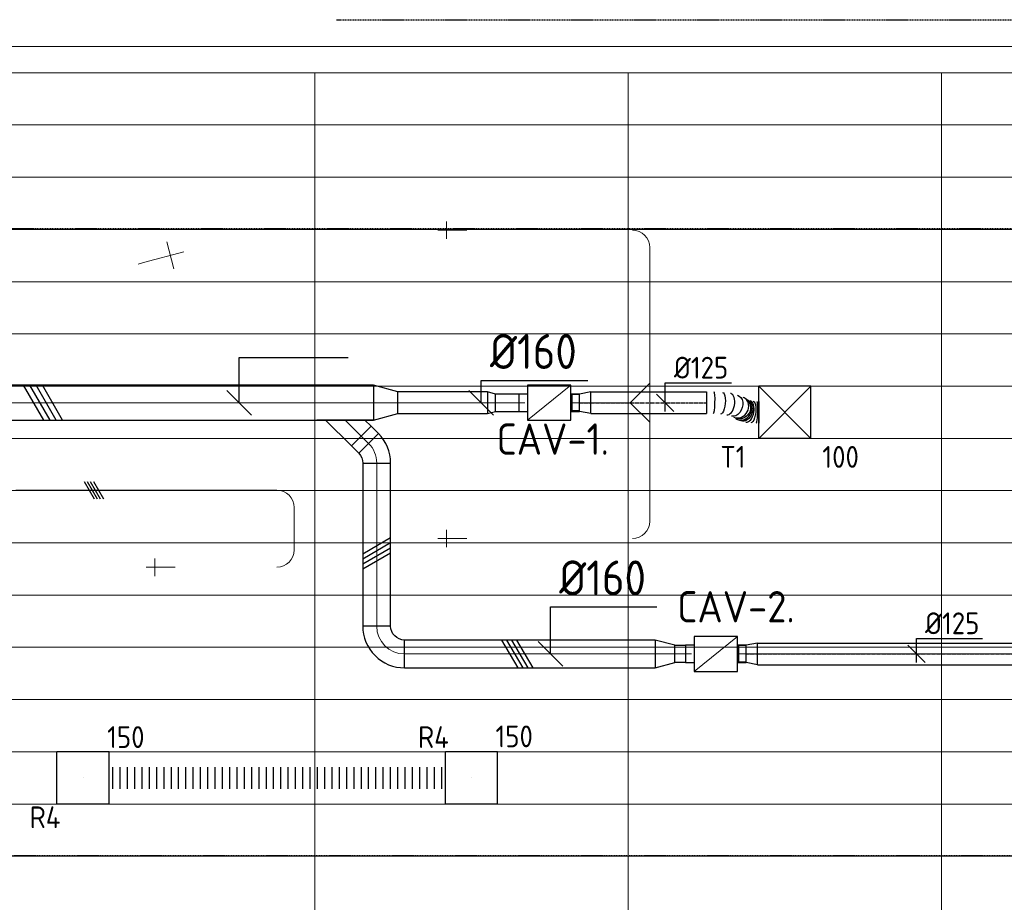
# Model space of a CAD drawing. Header units: millimetres. Extents: x -73785 to 23627, y 5976 to 52620.
# Tile 44 of 56: x -29983 to -24326, y 15382 to 20451. Entities that reach past the tile are written whole.
import ezdxf
from ezdxf.enums import TextEntityAlignment as Align

# ---------------------------------------------------------------- set-up
doc = ezdxf.new("R2010")
doc.units = ezdxf.units.MM
doc.linetypes.add('CENTER2', pattern=[28.575, 19.05, -3.175, 3.175, -3.175])
doc.linetypes.add('HIDDEN', pattern=[9.525, 6.35, -3.175])
for name, color, linetype in [('4plfd', 254, 'Continuous'), ('BALKEN', 7, 'Continuous'), ('WL570---_RETOUR', 100, 'Continuous'), ('WL570---_RETOUR_HL', 1, 'Continuous'), ('WL570---_TOEVOER', 200, 'Continuous'), ('WL570---_TOEVOER_HL', 1, 'Continuous'), ('WL570---_TOEVOER_RST', 200, 'Continuous'), ('WL570---_TOEVOER_RST_HL', 1, 'Continuous'), ('WM570---_RETOUR', 2, 'Continuous'), ('WM570---_RETOUR_PR', 2, 'Continuous'), ('WM570---_TOEVOER', 2, 'Continuous'), ('WM570---_TOEVOER_PR', 2, 'Continuous'), ('WM570---_TOEVOER_RST_PR', 1, 'Continuous')]:
    doc.layers.add(name, color=color, linetype=linetype)
for name, color, linetype, lineweight in [('WL570---_BESTAAND-HARTLIJN', 161, 'Continuous', 0), ('WL570---_BESTAAND-TOEVOER', 180, 'Continuous', 0), ('WL570---_DEMONTEREN', 10, 'Continuous', 0)]:
    doc.layers.add(name, color=color, linetype=linetype, lineweight=lineweight)
doc.layers.get('WL570---_DEMONTEREN').off()
doc.styles.add('BURO-025', font='ISO96.shx', dxfattribs={"height": 2.5})
doc.styles.add('MAATVOERING', font='ISO')

# ---------------------------------------------------------------- blocks, each defined once
blk = doc.blocks.new('Groep-43')
at = {"color": 8, "linetype": 'Continuous', "lineweight": 13}
for p, q in [((-65620, 18699.14), (-22154.912, 18699.14)), ((-65620, 18699.14), (-22154.912, 18699.14)), ((-65620, 18399.14), (-22154.912, 18399.14)), ((-65620, 18099.14), (-22154.912, 18099.14)), ((-65620, 17799.14), (-22154.912, 17799.14)), ((-65620, 17499.14), (-22154.912, 17499.14)), ((-22154.912, 17199.14), (-65620, 17199.14)), ((-65620, 16899.14), (-22154.912, 16899.14)), ((-22154.912, 16599.14), (-65620, 16599.14)), ((-22154.912, 16299.14), (-65620, 16299.14)), ((-22154.912, 15999.14), (-65620, 15999.14)), ((-22154.912, 15699.14), (-65620, 15699.14)), ((-22154.912, 15399.14), (-65620, 15399.14)), ((-65620, 15099.14), (-22154.912, 15099.14)), ((-22154.912, 14799.14), (-65620, 14799.14)), ((-22154.912, 14499.14), (-65620, 14499.14))]:
    blk.add_line(p, q, dxfattribs=at)
blk = doc.blocks.new('Groep-50')
at = {"color": 8, "linetype": 'Continuous', "lineweight": 13}
for p, q in [((-22004.9, 19149), (-54854.9, 19149.1)), ((-22154.9, 18999.1), (-54854.9, 18999.1)), ((-29654.9, 18999.1), (-29654.9, 9183.1)), ((-27854.9, 18999.1), (-27854.9, 9740.1)), ((-26054.9, 18999.1), (-26054.9, 10356))]:
    blk.add_line(p, q, dxfattribs=at)
at = {"color": 8}
blk.add_blockref('Groep-43', (0, 0), dxfattribs=at)
blk = doc.blocks.new('Block plafond 2e verd')
at = {"layer": '4plfd'}
blk.add_blockref('Groep-50', (73180, -19000), dxfattribs=at)
blk = doc.blocks.new('KARO')
for p, q in [((1, 0.5), (0, 0.5)), ((0, -0.5), (1, -0.5))]:
    blk.add_line(p, q)
at = {"invisible_edges": 15}
blk.add_3dface([(0, 0.5), (0, -0.5), (1, -0.5), (1, 0.5)], dxfattribs=at)
at = {"layer": 'WL570---_BESTAAND-HARTLIJN'}
blk.add_line((0, 0), (1, 0), dxfattribs=at)
blk = doc.blocks.new('VBX1001000010025000')
blk.add_lwpolyline([(50, -100), (300, -100), (300, 100), (50, 100)], close=True)
for points in [[(50, 50), (0, 50), (0, -50), (50, -50)], [(300, -50), (350, -50), (350, 50), (300, 50)]]:
    blk.add_lwpolyline(points)
at = {"layer": 'WL570---_BESTAAND-HARTLIJN'}
blk.add_line((300, 0), (350, 0), dxfattribs=at)
at = {"layer": 'WL570---_BESTAAND-TOEVOER'}
blk.add_line((50, -100), (300, 100), dxfattribs=at)
blk = doc.blocks.new('OBO10000090ZE')
blk.add_lwpolyline([(-50, 0), (50, 0), (50, 100, 1), (-50, 100)], format="xyb", close=True)
at = {"layer": 'WL570---_BESTAAND-HARTLIJN'}
for points in [[(0, 0), (0, 150)], [(-50, 100), (50, 100)]]:
    blk.add_lwpolyline(points, dxfattribs=at)
blk = doc.blocks.new('OBO10000090L')
blk.add_lwpolyline([(50, 0, 0.414214), (-100, 150), (-100, 50, -0.414214), (-50, 0)], format="xyb", close=True)
at = {"invisible_edges": 15}
for points in [[(-91.3, 49.2), (-74, 147.7), (-100, 150), (-100, 50)], [(-82.9, 47), (-48.7, 141), (-74, 147.7), (-91.3, 49.2)], [(-75, 43.3), (-25, 129.9), (-48.7, 141), (-82.9, 47)], [(-67.9, 38.3), (-3.6, 114.9), (-25, 129.9), (-75, 43.3)], [(-61.7, 32.1), (14.9, 96.4), (-3.6, 114.9), (-67.9, 38.3)], [(-56.7, 25), (29.9, 75), (14.9, 96.4), (-61.7, 32.1)], [(-53, 17.1), (41, 51.3), (29.9, 75), (-56.7, 25)], [(-50.8, 8.7), (47.7, 26), (41, 51.3), (-53, 17.1)], [(-50, 0), (50, 0), (47.7, 26), (-50.8, 8.7)]]:
    blk.add_3dface(points, dxfattribs=at)
at = {"layer": 'WL570---_BESTAAND-HARTLIJN'}
blk.add_arc((-100, 0), 100, 0, 90, dxfattribs=at)
blk = doc.blocks.new('OBO10000090H')
blk.add_lwpolyline([(50, -100, 0.414214), (-100, 50), (-100, -50, -0.414214), (-50, -100)], format="xyb", close=True)
at = {"invisible_edges": 15}
for points in [[(-91.3, -50.8), (-74, 47.7), (-100, 50), (-100, -50)], [(-82.9, -53), (-48.7, 41), (-74, 47.7), (-91.3, -50.8)], [(-75, -56.7), (-25, 29.9), (-48.7, 41), (-82.9, -53)], [(-67.9, -61.7), (-3.6, 14.9), (-25, 29.9), (-75, -56.7)], [(-61.7, -67.9), (14.9, -3.6), (-3.6, 14.9), (-67.9, -61.7)], [(-56.7, -75), (29.9, -25), (14.9, -3.6), (-61.7, -67.9)], [(-53, -82.9), (41, -48.7), (29.9, -25), (-56.7, -75)], [(-50.8, -91.3), (47.7, -74), (41, -48.7), (-53, -82.9)], [(-50, -100), (50, -100), (47.7, -74), (-50.8, -91.3)]]:
    blk.add_3dface(points, dxfattribs=at)
at = {"layer": 'WL570---_BESTAAND-HARTLIJN'}
blk.add_arc((-100, -100), 100, 0, 90, dxfattribs=at)
blk = doc.blocks.new('OSV16010001110G')
blk.add_lwpolyline([(0, -80), (112, -50), (112, 50), (0, 80)], close=True)
at = {"layer": 'WL570---_BESTAAND-HARTLIJN'}
blk.add_line((0, 0), (112, 0), dxfattribs=at)
blk = doc.blocks.new('MVLINE')
blk.add_line((35.4, -35.4), (-35.4, 35.4))
blk = doc.blocks.new('OSV20012501390G')
blk.add_lwpolyline([(0, -100), (140, -62.5), (140, 62.5), (0, 100)], close=True)
at = {"layer": 'WL570---_BESTAAND-HARTLIJN'}
blk.add_line((0, 0), (140, 0), dxfattribs=at)
blk = doc.blocks.new('OSV1251000460K')
blk.add_lwpolyline([(-46.7, -62.5), (0, -50), (0, 50), (-46.7, 62.5)], close=True)
at = {"layer": 'WL570---_BESTAAND-HARTLIJN'}
blk.add_line((-46.7, 0), (0, 0), dxfattribs=at)
blk = doc.blocks.new('OTS12512512500T')
blk.add_lwpolyline([(-112.5, -175), (112.5, -175), (112.5, -50), (62.5, 0), (-62.5, 0), (-112.5, -50)], close=True)
at = {"layer": 'WL570---_BESTAAND-HARTLIJN'}
blk.add_line((-112.5, -112.5), (112.5, -112.5), dxfattribs=at)
at = {"layer": 'WL570---_BESTAAND-TOEVOER'}
blk.add_lwpolyline([(-112.5, -112.5), (0, 0), (112.5, -112.5)], dxfattribs=at)
blk = doc.blocks.new('OSV1251000460G')
blk.add_lwpolyline([(0, -62.5), (46.7, -50), (46.7, 50), (0, 62.5)], close=True)
at = {"layer": 'WL570---_BESTAAND-HARTLIJN'}
blk.add_line((0, 0), (46.7, 0), dxfattribs=at)
blk = doc.blocks.new('RB45DO')
blk.add_lwpolyline([(0.707107, 0.5), (0, 0.5), (0, -0.5), (0.707107, -0.5, 0.133256), (0.835518, -0.465158, 0.106756), (0.957107, -0.353553, 0.082828), (1.032249, -0.198077, 0.071352), (1.06066, 0, 0.071352), (1.032249, 0.198077, 0.082828), (0.957107, 0.353553, 0.106756), (0.835518, 0.465158, 0.133256)], format="xyb", close=True)
at = {"layer": 'WL570---_BESTAAND-HARTLIJN'}
blk.add_line((0, 0), (1.06066, 0), dxfattribs=at)
blk = doc.blocks.new('OBO10000045N')
at = {"xscale": 100, "yscale": 100, "zscale": 100}
blk.add_blockref('RB45DO', (0, 0), dxfattribs=at)
blk = doc.blocks.new('RB45UP')
blk.add_lwpolyline([(0, -0.5), (0.707107, -0.5), (0.707107, 0.5), (0, 0.5, -0.133256), (0.128411, 0.465158, -0.106756), (0.25, 0.353553, -0.082828), (0.325143, 0.198077, -0.071352), (0.353553, 0, -0.071352), (0.325143, -0.198077, -0.082828), (0.25, -0.353553, -0.106756), (0.128411, -0.465158, -0.133256)], format="xyb", close=True)
at = {"layer": 'WL570---_BESTAAND-HARTLIJN'}
blk.add_line((0, 0), (0.707107, 0), dxfattribs=at)
blk = doc.blocks.new('OBO10000045O')
at = {"xscale": 100, "yscale": 100, "zscale": 100}
blk.add_blockref('RB45UP', (0, 0), dxfattribs=at)
blk = doc.blocks.new('UISO')
at = {"layer": 'WL570---_TOEVOER'}
for p, q in [((0, 0.36), (1, 0.937)), ((0, 0.18), (1, 0.757)), ((0, 0), (1, 0.577)), ((0, -0.18), (1, 0.397))]:
    blk.add_line(p, q, dxfattribs=at)
blk = doc.blocks.new('OSV16010001120K')
blk.add_lwpolyline([(-112, -80), (0, -50), (0, 50), (-112, 80)], close=True)
at = {"layer": 'WL570---_BESTAAND-HARTLIJN'}
blk.add_line((-112, 0), (0, 0), dxfattribs=at)
blk = doc.blocks.new('OAF16000045L')
blk.add_line((-163.1, 0), (163.1, 0))
blk.add_lwpolyline([(-113.1, 0), (-148.5, 35.4), (-35.4, 148.5), (113.1, 0)])
at = {"layer": 'WL570---_BESTAAND-HARTLIJN'}
blk.add_line((-91.9, 91.9), (0, 0), dxfattribs=at)
blk = doc.blocks.new('OBO16000045H')
blk.add_lwpolyline([(80, -66.3, 0.198912), (9.7, 103.4), (-103.4, -9.7, -0.198912), (-80, -66.3)], format="xyb", close=True)
at = {"invisible_edges": 15}
for points in [[(-98.7, -14.9), (23.9, 88), (9.7, 103.4), (-103.4, -9.7)], [(-94.5, -20.4), (36.6, 71.4), (23.9, 88), (-98.7, -14.9)], [(-90.7, -26.3), (47.8, 53.7), (36.6, 71.4), (-94.5, -20.4)], [(-87.5, -32.5), (57.5, 35.2), (47.8, 53.7), (-90.7, -26.3)], [(-84.8, -38.9), (65.5, 15.8), (57.5, 35.2), (-87.5, -32.5)], [(-82.7, -45.6), (71.8, -4.2), (65.5, 15.8), (-84.8, -38.9)], [(-81.2, -52.4), (76.4, -24.6), (71.8, -4.2), (-82.7, -45.6)], [(-80.3, -59.3), (79.1, -45.4), (76.4, -24.6), (-81.2, -52.4)], [(-80, -66.3), (80, -66.3), (79.1, -45.4), (-80.3, -59.3)]]:
    blk.add_3dface(points, dxfattribs=at)
at = {"layer": 'WL570---_BESTAAND-HARTLIJN'}
blk.add_arc((-160, -66.3), 160, 0, 45, dxfattribs=at)
blk = doc.blocks.new('OBO16000090H')
blk.add_lwpolyline([(80, -160, 0.414214), (-160, 80), (-160, -80, -0.414214), (-80, -160)], format="xyb", close=True)
at = {"invisible_edges": 15}
for points in [[(-146.1, -81.2), (-118.3, 76.4), (-160, 80), (-160, -80)], [(-132.6, -84.8), (-77.9, 65.5), (-118.3, 76.4), (-146.1, -81.2)], [(-120, -90.7), (-40, 47.8), (-77.9, 65.5), (-132.6, -84.8)], [(-108.6, -98.7), (-5.7, 23.9), (-40, 47.8), (-120, -90.7)], [(-98.7, -108.6), (23.9, -5.7), (-5.7, 23.9), (-108.6, -98.7)], [(-90.7, -120), (47.8, -40), (23.9, -5.7), (-98.7, -108.6)], [(-84.8, -132.6), (65.5, -77.9), (47.8, -40), (-90.7, -120)], [(-81.2, -146.1), (76.4, -118.3), (65.5, -77.9), (-84.8, -132.6)], [(-80, -160), (80, -160), (76.4, -118.3), (-81.2, -146.1)]]:
    blk.add_3dface(points, dxfattribs=at)
at = {"layer": 'WL570---_BESTAAND-HARTLIJN'}
blk.add_arc((-160, -160), 160, 0, 90, dxfattribs=at)
blk = doc.blocks.new('OBO16000090ZE')
blk.add_lwpolyline([(-80, 0), (80, 0), (80, 160, 1), (-80, 160)], format="xyb", close=True)
at = {"layer": 'WL570---_BESTAAND-HARTLIJN'}
for points in [[(0, 0), (0, 240)], [(-80, 160), (80, 160)]]:
    blk.add_lwpolyline(points, dxfattribs=at)
blk = doc.blocks.new('*U601')
at = {"color": 0, "ltscale": 10}
for p, q in [((64.2, 62.5, -2700), (0, 50, -2700)), ((64.2, -62.5, -2700), (64.2, 62.5, -2700)), ((0, 47.5, -2700), (-42.6, 47.5, -2700)), ((-42.6, -47.5, -2700), (-42.6, 47.5, -2700)), ((-42.6, -47.5, -2700), (-42.6, 47.5, -2700)), ((0, -50, -2700), (0, 50, -2700)), ((0, -47.5, -2700), (-42.6, -47.5, -2700)), ((64.2, -62.5, -2700), (0, -50, -2700))]:
    blk.add_line(p, q, dxfattribs=at)
at = {"layer": 'WL570---_TOEVOER_HL', "linetype": 'CENTER2'}
blk.add_line((0, 0, -2700), (64.2, 0, -2700), dxfattribs=at)
for centre in [(0, 0, -2700), (64.2, 0, -2700)]:
    blk.add_circle(centre, 0.075, dxfattribs=at)
at = {"layer": 'WM570---_TOEVOER_PR', "color": 2, "style": 'BURO-025'}
blk.add_attdef('POSNR', text='', height=125, dxfattribs=at).set_placement((0, 0), align=Align.MIDDLE)
blk = doc.blocks.new('*U602')
at = {"color": 0, "ltscale": 10}
for p, q in [((0, 62.5, -2700), (1832, 62.5, -2700)), ((0, -62.5, -2700), (0, 62.5, -2700)), ((1832, 62.5, -2700), (1832, -62.5, -2700)), ((0, -62.5, -2700), (1832, -62.5, -2700))]:
    blk.add_line(p, q, dxfattribs=at)
at = {"layer": 'WL570---_TOEVOER_HL', "linetype": 'CENTER2'}
blk.add_line((0, 0, -2700), (1832, 0, -2700), dxfattribs=at)
at = {"layer": 'WM570---_TOEVOER_PR', "color": 2, "style": 'BURO-025'}
blk.add_attdef('POSNR', text='', height=125, dxfattribs=at).set_placement((0, 0), align=Align.MIDDLE)
blk = doc.blocks.new('*U606')
at = {"color": 0, "ltscale": 10}
for p, q in [((150, 150, -2500), (-150, 150, -2500)), ((-150, -150, -2500), (-150, 150, -2500)), ((150, -150, -2500), (-150, 150, -2500)), ((-150, -150, -2500), (150, 150, -2500)), ((150, -150, -2500), (150, 150, -2500)), ((150, -150, -2500), (-150, -150, -2500))]:
    blk.add_line(p, q, dxfattribs=at)
at = {"layer": 'WL570---_TOEVOER_RST_HL', "linetype": 'CENTER2'}
blk.add_circle((0, 0, -2500), 0.075, dxfattribs=at)
at = {"layer": 'WL570---_TOEVOER_RST', "color": 2, "style": 'BURO-025'}
for tag in ['MC', 'Q']:
    blk.add_attdef(tag, text='', height=125, dxfattribs=at).set_placement((0, 0), align=Align.MIDDLE)
at = {"layer": 'WM570---_TOEVOER_RST_PR', "color": 2, "style": 'BURO-025'}
blk.add_attdef('POSNR', text='', height=125, dxfattribs=at).set_placement((0, 0), align=Align.MIDDLE)
blk = doc.blocks.new('*U607')
at = {"color": 0, "ltscale": 10}
for p, q in [((64.2, 62.5, -2700), (0, 50, -2700)), ((64.2, -62.5, -2700), (64.2, 62.5, -2700)), ((0, 47.5, -2700), (-42.6, 47.5, -2700)), ((-42.6, -47.5, -2700), (-42.6, 47.5, -2700)), ((-42.6, -47.5, -2700), (-42.6, 47.5, -2700)), ((0, -50, -2700), (0, 50, -2700)), ((0, -47.5, -2700), (-42.6, -47.5, -2700)), ((64.2, -62.5, -2700), (0, -50, -2700))]:
    blk.add_line(p, q, dxfattribs=at)
at = {"layer": 'WL570---_TOEVOER_HL', "linetype": 'CENTER2'}
blk.add_line((0, 0, -2700), (64.2, 0, -2700), dxfattribs=at)
for centre in [(0, 0, -2700), (64.2, 0, -2700)]:
    blk.add_circle(centre, 0.075, dxfattribs=at)
at = {"layer": 'WM570---_TOEVOER_PR', "color": 2, "style": 'BURO-025'}
blk.add_attdef('POSNR', text='', height=125, dxfattribs=at).set_placement((0, 0), align=Align.MIDDLE)
blk = doc.blocks.new('*U696')
at = {"layer": 'WM570---_TOEVOER', "color": 0, "ltscale": 10}
for p, q in [((0, 113.9), (380.4, 113.9)), ((0, -50), (0, 113.9)), ((50, -50), (-50, 50))]:
    blk.add_line(p, q, dxfattribs=at)
at = {"layer": 'WM570---_TOEVOER', "color": 0, "style": 'BURO-025'}
blk.add_text('%%c125', height=125, dxfattribs=at).set_placement((50, 138.9))
blk = doc.blocks.new('*U697')
at = {"layer": 'WM570---_TOEVOER', "color": 0, "ltscale": 10}
for p, q in [((0, 88.5), (380.4, 88.5)), ((0, -50), (0, 88.5)), ((50, -50), (-50, 50))]:
    blk.add_line(p, q, dxfattribs=at)
at = {"layer": 'WM570---_TOEVOER', "color": 0, "style": 'BURO-025'}
blk.add_text('%%c125', height=125, dxfattribs=at).set_placement((50, 113.5))
blk = doc.blocks.new('*U892')
at = {"color": 0, "ltscale": 10}
for p, q in [((150, 150, -150), (-150, 150, -150)), ((-150, -150, -150), (-150, 150, -150)), ((150, -150, -150), (150, 150, -150)), ((150, -150, -150), (-150, -150, -150))]:
    blk.add_line(p, q, dxfattribs=at)
at = {"layer": 'WL570---_RETOUR_HL', "linetype": 'CENTER2'}
blk.add_circle((0, 0, -150), 0.075, dxfattribs=at)
at = {"layer": 'WL570---_RETOUR', "color": 2, "style": 'BURO-025'}
for tag in ['MC', 'Q']:
    blk.add_attdef(tag, text='', height=125, dxfattribs=at).set_placement((0, 0), align=Align.MIDDLE)
at = {"layer": 'WM570---_RETOUR_PR', "color": 2, "style": 'BURO-025'}
blk.add_attdef('POSNR', text='', height=125, dxfattribs=at).set_placement((0, 0), align=Align.MIDDLE)
blk = doc.blocks.new('*U893')
at = {"color": 0, "ltscale": 10}
for p, q in [((150, 150, -150), (-150, 150, -150)), ((-150, -150, -150), (-150, 150, -150)), ((150, -150, -150), (150, 150, -150)), ((150, -150, -150), (-150, -150, -150))]:
    blk.add_line(p, q, dxfattribs=at)
at = {"layer": 'WL570---_RETOUR_HL', "linetype": 'CENTER2'}
blk.add_circle((0, 0, -150), 0.075, dxfattribs=at)
at = {"layer": 'WL570---_RETOUR', "color": 2, "style": 'BURO-025'}
for tag in ['MC', 'Q']:
    blk.add_attdef(tag, text='', height=125, dxfattribs=at).set_placement((0, 0), align=Align.MIDDLE)
at = {"layer": 'WM570---_RETOUR_PR', "color": 2, "style": 'BURO-025'}
blk.add_attdef('POSNR', text='', height=125, dxfattribs=at).set_placement((0, 0), align=Align.MIDDLE)
blk = doc.blocks.new('*U894')
at = {"color": 0, "ltscale": 10}
for p, q in [((0, 62.5, -150), (0, -62.5, -150)), ((21, 62.5, -150), (21, -62.5, -150)), ((63, 62.5, -150), (63, -62.5, -150)), ((105, 62.5, -150), (105, -62.5, -150)), ((146.9, 62.5, -150), (146.9, -62.5, -150)), ((188.9, 62.5, -150), (188.9, -62.5, -150)), ((230.9, 62.5, -150), (230.9, -62.5, -150)), ((272.9, 62.5, -150), (272.9, -62.5, -150)), ((314.9, 62.5, -150), (314.9, -62.5, -150)), ((356.9, 62.5, -150), (356.9, -62.5, -150)), ((398.8, 62.5, -150), (398.8, -62.5, -150)), ((440.8, 62.5, -150), (440.8, -62.5, -150)), ((482.8, 62.5, -150), (482.8, -62.5, -150)), ((524.8, 62.5, -150), (524.8, -62.5, -150)), ((566.8, 62.5, -150), (566.8, -62.5, -150)), ((608.8, 62.5, -150), (608.8, -62.5, -150)), ((650.7, 62.5, -150), (650.7, -62.5, -150)), ((692.7, 62.5, -150), (692.7, -62.5, -150)), ((734.7, 62.5, -150), (734.7, -62.5, -150)), ((776.7, 62.5, -150), (776.7, -62.5, -150)), ((818.7, 62.5, -150), (818.7, -62.5, -150)), ((860.7, 62.5, -150), (860.7, -62.5, -150)), ((902.6, 62.5, -150), (902.6, -62.5, -150)), ((944.6, 62.5, -150), (944.6, -62.5, -150)), ((986.6, 62.5, -150), (986.6, -62.5, -150)), ((1028.6, 62.5, -150), (1028.6, -62.5, -150)), ((1070.6, 62.5, -150), (1070.6, -62.5, -150)), ((1112.6, 62.5, -150), (1112.6, -62.5, -150)), ((1154.5, 62.5, -150), (1154.5, -62.5, -150)), ((1196.5, 62.5, -150), (1196.5, -62.5, -150)), ((1238.5, 62.5, -150), (1238.5, -62.5, -150)), ((1280.5, 62.5, -150), (1280.5, -62.5, -150)), ((1322.5, 62.5, -150), (1322.5, -62.5, -150)), ((1364.5, 62.5, -150), (1364.5, -62.5, -150)), ((1406.4, 62.5, -150), (1406.4, -62.5, -150)), ((1448.4, 62.5, -150), (1448.4, -62.5, -150)), ((1490.4, 62.5, -150), (1490.4, -62.5, -150)), ((1532.4, 62.5, -150), (1532.4, -62.5, -150)), ((1574.4, 62.5, -150), (1574.4, -62.5, -150)), ((1616.4, 62.5, -150), (1616.4, -62.5, -150)), ((1658.3, 62.5, -150), (1658.3, -62.5, -150)), ((1700.3, 62.5, -150), (1700.3, -62.5, -150)), ((1742.3, 62.5, -150), (1742.3, -62.5, -150)), ((1784.3, 62.5, -150), (1784.3, -62.5, -150)), ((1826.3, 62.5, -150), (1826.3, -62.5, -150)), ((1868.2, 62.5, -150), (1868.2, -62.5, -150)), ((1910.2, 62.5, -150), (1910.2, -62.5, -150)), ((1931.2, 62.5, -150), (1931.2, -62.5, -150))]:
    blk.add_line(p, q, dxfattribs=at)
at = {"layer": 'WM570---_RETOUR_PR', "color": 2, "style": 'BURO-025'}
blk.add_attdef('POSNR', text='', height=125, dxfattribs=at).set_placement((0, 0), align=Align.MIDDLE)
blk = doc.blocks.new('*U927')
at = {"color": 0, "ltscale": 10}
for p, q in [((0, 62.5, -2700), (664.2, 62.5, -2700)), ((0, -62.5, -2700), (0, 62.5, -2700)), ((664.2, 62.5, -2700), (664.2, -62.5, -2700)), ((0, -62.5, -2700), (664.2, -62.5, -2700))]:
    blk.add_line(p, q, dxfattribs=at)
at = {"layer": 'WL570---_TOEVOER_HL', "linetype": 'CENTER2'}
blk.add_line((0, 0, -2700), (664.2, 0, -2700), dxfattribs=at)
at = {"layer": 'WM570---_TOEVOER_PR', "color": 2, "style": 'BURO-025'}
blk.add_attdef('POSNR', text='', height=125, dxfattribs=at).set_placement((0, 0), align=Align.MIDDLE)
blk = doc.blocks.new('*U928')
at = {"color": 0, "ltscale": 10}
for p, q in [((0, 62.5, -2700), (0, -62.5, -2700)), ((139.5, 52.6, -2700), (137.7, 52.9, -2700)), ((300, 7.6, -2700), (300, -117.4, -2700)), ((225.6, -111.2, -2700), (227.4, -111.5, -2700))]:
    blk.add_line(p, q, dxfattribs=at)
for centre, major_axis, ratio, start_param, end_param in [((41.5, 0, -2700), (2.1, 62.5), 0.118485, 3.137683, 6.279275), ((126.9, -8.7, -2700), (11.6, 61.5), 0.557274, 3.167903, 6.256875), ((186.9, -27, -2700), (30.2, 54.9), 0.862935, 3.252453, 6.172324), ((204, -39.5, -2700), (-30.2, -54.9), 0.862935, 0.110861, 3.030732), ((186.9, -27, -2700), (30.2, 54.9), 0.862935, 6.172324, 6.394046), ((238.1, -49.9, -2700), (-11.6, -61.5), 0.557274, 0.026311, 3.115282), ((286.9, -54.9, -2700), (-2.1, -62.5), 0.118485, 0.00391, 3.145503), ((204, -39.5, -2700), (-30.2, -54.9), 0.862935, 6.172324, 6.394046)]:
    blk.add_ellipse(centre, major_axis=major_axis, ratio=ratio, start_param=start_param, end_param=end_param, dxfattribs=at)
at = {"color": 0, "ltscale": 10, "extrusion": (0, 0, -1)}
for centre, major_axis, ratio, start_param, end_param in [((86.2, -3, -2700), (6.4, 62.2), 0.348346, 6.270285, 9.411878), ((161.2, -16.9, -2700), (18.8, 59.7), 0.732548, 6.231658, 9.373251), ((194.7, -32.7, -2700), (36.9, 50.4), 0.906895, 0, 3.141593), ((218.6, -45.2, -2700), (-18.8, -59.7), 0.732548, 3.19312, 6.334712), ((261.3, -53.2, -2700), (-6.4, -62.2), 0.348346, 3.154493, 6.296086)]:
    blk.add_ellipse(centre, major_axis=major_axis, ratio=ratio, start_param=start_param, end_param=end_param, dxfattribs=at)
at = {"layer": 'WM570---_TOEVOER_PR', "color": 2, "style": 'BURO-025'}
blk.add_attdef('POSNR', text='', height=125, dxfattribs=at).set_placement((0, 0), align=Align.MIDDLE)

msp = doc.modelspace()

# ---------------------------------------------------------------- linework, layer by layer
at = {"layer": 'BALKEN', "color": 2, "linetype": 'HIDDEN'}
for p, q in [((-28162.3, 20451.1), (-20487.3, 20451.1)), ((-53687.1, 19251.1), (-21687.3, 19251.1)), ((-70887.3, 15651.1), (-21687.3, 15651.1))]:
    msp.add_line(p, q, dxfattribs=at)
at = {"layer": 'WM570---_TOEVOER'}
for points in [[(-28721.2, 18250.3), (-28721.2, 18510.6), (-28095, 18510.6)], [(-27331, 18251.2), (-27331, 18378.6), (-26719.1, 18378.6)], [(-26933.4, 16808.3), (-26933.4, 17078.6), (-26321.5, 17078.6)]]:
    msp.add_lwpolyline(points, dxfattribs=at)

# ---------------------------------------------------------------- block references
at = {"layer": 'WL570---_BESTAAND-TOEVOER'}
for p, xscale, yscale, zscale, rotation in [((-29772.7, 18151.2), 200, 200, 200, 90), ((-27851.7, 17445.5), 160, 160, 160, 180), ((-27185.3, 16888.3), 160, 160, 160, 270)]:
    msp.add_blockref('UISO', p, dxfattribs=dict(at, xscale=xscale, yscale=yscale, zscale=zscale, rotation=rotation))
at = {"layer": 'WL570---_BESTAAND-TOEVOER', "xscale": 36.58585894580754, "yscale": 100, "zscale": 100}
for p in [(-27116.6, 18251.2), (-26159.5, 16808.3)]:
    msp.add_blockref('KARO', p, dxfattribs=at)
at = {"layer": 'WL570---_DEMONTEREN'}
for name, p, rotation in [('OBO10000090ZE', (-27430.3, 19242.6), 90), ('OBO16000090ZE', (-29271.6, 19056), 285.0000000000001), ('OBO10000045O', (-26363, 18829.7), 90), ('OBO10000045N', (-26363, 18717.6), 90), ('OTS12512512500T', (-26475.5, 18251.2), 90), ('OSV1251000460G', (-26363, 18138.7), 270), ('OBO10000090L', (-26463, 17470.8), 270), ('OBO10000090ZE', (-27430.3, 17470.8), 90), ('OBO10000090L', (-28505.3, 17305.9), 270), ('OBO10000090ZE', (-29106, 17305.9), 90)]:
    msp.add_blockref(name, p, dxfattribs=dict(at, rotation=rotation))
for p, xscale, yscale, zscale in [((-27430.3, 19242.6), 16.03765465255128, 100, 100), ((-26586.3, 18251.2), 110.8062731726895, 125, 125), ((-27430.3, 17470.8), 16.03765465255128, 100, 100), ((-29106, 17305.9), 16.03765465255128, 100, 100), ((-25809.3, 16808.3), 61.56389836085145, 100, 100), ((-25635.7, 16808.3), 2376.078271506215, 160, 160)]:
    msp.add_blockref('KARO', p, dxfattribs=dict(at, xscale=xscale, yscale=yscale, zscale=zscale))
at = {"layer": 'WL570---_DEMONTEREN', "xscale": -1, "rotation": 270}
for name, p in [('OBO10000090L', (-26463, 19242.6)), ('OSV1251000460G', (-26363, 18363.7))]:
    msp.add_blockref(name, p, dxfattribs=at)
at = {"layer": 'WL570---_DEMONTEREN'}
for name, p, xscale, yscale, zscale, rotation in [('KARO', (-29302.8, 19047.7), 32.31406199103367, 160, 160, 15), ('KARO', (-26363, 18410.3), 732.2671653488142, 100, 100, 90), ('KARO', (-26363, 18788.3), 41.42135623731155, 100, 100, 90), ('KARO', (-26766.4, 18251.2), -133.4073810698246, 100, 100, 180), ('KARO', (-26363, 18092), 521.1849491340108, 100, 100, 269.9999999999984), ('KARO', (-28505, 17748.7), 1388.771543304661, 100, 100, 180), ('UISO', (-29595.3, 17798.7), 100, 100, 100, 270), ('KARO', (-28405.3, 17649.1), 243.2444962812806, 100, 100, 270)]:
    msp.add_blockref(name, p, dxfattribs=dict(at, xscale=xscale, yscale=yscale, zscale=zscale, rotation=rotation))
at = {"layer": 'WL570---_DEMONTEREN', "xscale": -1}
for name, p in [('OSV1251000460K', (-26633, 18251.2)), ('OSV16010001120K', (-25747.7, 16808.3))]:
    msp.add_blockref(name, p, dxfattribs=at)
at = {"layer": 'WL570---_DEMONTEREN'}
for name, p in [('OSV16010001110G', (-30005.7, 17748.7)), ('OBO10000090H', (-28405.3, 17748.7))]:
    msp.add_blockref(name, p, dxfattribs=at)
at = {"layer": 'WL570---_RETOUR'}
ref = msp.add_blockref('*U892', (-29618.5, 16096.3, 150), dxfattribs=at)
ref.add_attrib('POSNR', 'R4', dxfattribs={"layer": 'WM570---_RETOUR_PR', "color": 2, "height": 125, "style": 'BURO-025'}).set_placement((-29837, 15870.4), align=Align.MIDDLE)
ref.add_attrib('Q', '150', dxfattribs={"color": 2, "height": 125, "style": 'BURO-025'}).set_placement((-29373.1, 16330.7), align=Align.MIDDLE)
ref = msp.add_blockref('*U893', (-27387.2, 16096.3, 150), dxfattribs=at)
ref.add_attrib('POSNR', 'R4', dxfattribs={"layer": 'WM570---_RETOUR_PR', "color": 2, "height": 125, "style": 'BURO-025'}).set_placement((-27605.8, 16330.9), align=Align.MIDDLE)
ref.add_attrib('Q', '150', dxfattribs={"color": 2, "height": 125, "style": 'BURO-025'}).set_placement((-27141.8, 16334.7), align=Align.MIDDLE)
at = {"layer": 'WL570---_RETOUR', "rotation": 180}
msp.add_blockref('*U894', (-27537.2, 16096.3, 150), dxfattribs=at)
at = {"layer": 'WL570---_TOEVOER'}
for p, xscale, yscale, zscale in [((-32027.6, 18251.2), 4077.595135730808, 200, 200), ((-27810, 18251.2), 515.014020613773, 125, 125), ((-27771.7, 16808.3), 1440.301560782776, 160, 160), ((-26157.8, 16808.3), -61.56389836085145, 100, 100)]:
    msp.add_blockref('KARO', p, dxfattribs=dict(at, xscale=xscale, yscale=yscale, zscale=zscale))
for name, p in [('OSV20012501390G', (-27950, 18251.2)), ('VBX1001000010025000', (-27115.7, 18251.2)), ('OSV1251000460K', (-27248.4, 18251.2)), ('*U607', (-26765.7, 18251.2, 2700)), ('*U927', (-26701.5, 18251.2, 2700)), ('*U928', (-26037.2, 18251.2, 2700)), ('OBO16000045H', (-27931.7, 17970.8)), ('OSV16010001120K', (-26219.4, 16808.3)), ('VBX1001000010025000', (-26158.5, 16808.3)), ('*U601', (-25808.5, 16808.3, 2700)), ('*U602', (-25744.3, 16808.3, 2700))]:
    msp.add_blockref(name, p, dxfattribs=at)
ref = msp.add_blockref('*U606', (-25587.2, 18196.3, 2500), dxfattribs=at)
ref.add_attrib('Q', '100', (-25371.4, 17877.5), dxfattribs={"layer": 'WL570---_TOEVOER_RST', "color": 2, "height": 125, "style": 'BURO-025'})
ref.add_attrib('MC', 'T1', (-25957.4, 17878), dxfattribs={"layer": 'WL570---_TOEVOER_RST', "color": 2, "height": 125, "style": 'BURO-025'})
for p, xscale, yscale, zscale, rotation in [((-27115, 18251.2), 133.4073810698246, 100, 100, 180), ((-28020.1, 18059.2), 58.80048118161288, 160, 160, 315.000000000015), ((-27931.7, 17904.5), 936.1817560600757, 160, 160, 270)]:
    msp.add_blockref('KARO', p, dxfattribs=dict(at, xscale=xscale, yscale=yscale, zscale=zscale, rotation=rotation))
at = {"layer": 'WL570---_TOEVOER', "rotation": 180}
for name, p in [('OAF16000045L', (-28112.1, 18151.2)), ('OBO16000090H', (-27931.7, 16808.3))]:
    msp.add_blockref(name, p, dxfattribs=at)
at = {"layer": 'WM570---_RETOUR'}
msp.add_blockref('Block plafond 2e verd', (-71812.3, 20147.2), dxfattribs=at)
at = {"layer": 'WM570---_TOEVOER'}
for name, p in [('*U696', (-26274.1, 18251.2, 2700)), ('*U697', (-24831.1, 16808.3, 2700))]:
    msp.add_blockref(name, p, dxfattribs=at)
at = {"layer": 'WM570---_TOEVOER', "xscale": 2, "yscale": 2, "zscale": 2}
for p in [(-28721.2, 18250.3), (-27331, 18251.2), (-26933.4, 16808.3)]:
    msp.add_blockref('MVLINE', p, dxfattribs=at)

# ---------------------------------------------------------------- texts
at = {"layer": 'WM570---_TOEVOER', "style": 'MAATVOERING'}
for s, height, p in [('%%c160', 200, (-27281, 18445.2)), ('CAV-1.', 180, (-27243.3, 17952.3)), ('%%c160', 200, (-26883.4, 17145.2)), ('CAV-2.', 180, (-26205.3, 16989.4))]:
    msp.add_text(s, height=height, dxfattribs=at).set_placement(p)

doc.saveas('drawing.dxf')
